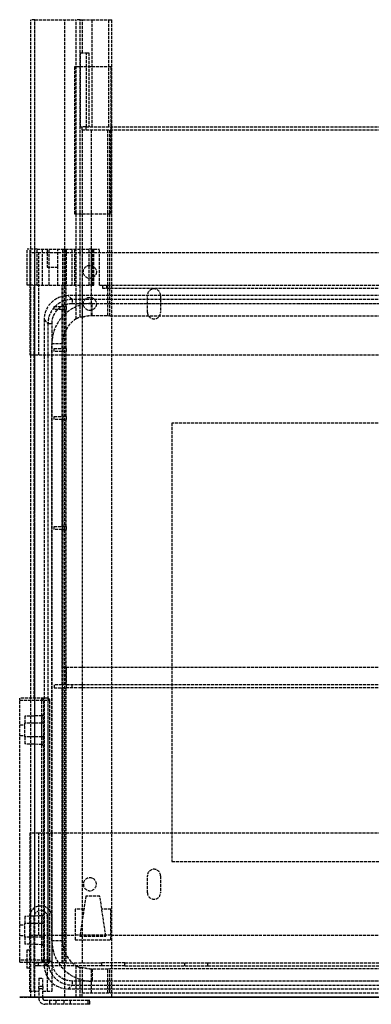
# Model space of a CAD drawing. Header units: millimetres. Extents: x -259 to 259, y -4 to 488.
# Tile 1 of 4: x -259 to -84, y -4 to 488. Entities that reach past the tile are written whole.
import ezdxf

# ---------------------------------------------------------------- set-up
doc = ezdxf.new("R2010")
doc.units = ezdxf.units.MM
doc.header["$LTSCALE"] = 10
doc.linetypes.add('ALLCAD_Strich', pattern=[0.2, 0.15, -0.05])
doc.layers.add('BESCH_KONT_sich_schn_ansi_2d', color=40, linetype='Continuous')
doc.layers.add('BESCH_KONT_sich_schn_grun_2d', color=10, linetype='Continuous')

msp = doc.modelspace()

# ---------------------------------------------------------------- linework, layer by layer
at = {"layer": 'BESCH_KONT_sich_schn_ansi_2d', "linetype": 'ALLCAD_Strich'}
for p, q in [((-259, 0, 462.35), (-256.5, 0, 462.35)), ((-259, 0, 467.65), (-256.5, 0, 467.65)), ((-259, 0, 442.65), (-251.75, 0, 442.65)), ((-259, 0, 442.65), (-259, 0, 443.65)), ((-245, 0, 487.35), (-259, 0, 487.35)), ((-259, 0, 486.35), (-259, 0, 487.35)), ((-251.75, 0, 443.65), (-259, 0, 443.65)), ((-259, 0, 443.65), (-259, 0, 486.35)), ((-259, 0, 486.35), (-245, 0, 486.35)), ((-256.5, 0, 461.6), (-256.5, 0, 458.1)), ((-256.5, 0, 461.6), (-256.5, 0, 468.4)), ((-247.97, 0, 461.6), (-256.5, 0, 461.6)), ((-247.97, 0, 472.2), (-256.5, 0, 471.9)), ((-256.5, 0, 471.9), (-256.5, 0, 468.4)), ((-247.97, 0, 468.4), (-256.5, 0, 468.4)), ((-247.97, 0, 457.8), (-256.5, 0, 458.1)), ((-254.2, 0, 153.9), (-255.4, 0, 153.9)), ((-254.2, 0, 144.9), (-255.4, 0, 144.9)), ((-255.4, 0, 153.9), (-255.4, 0, 144.9)), ((-251.9, 0, 112.5), (-254.2, 0, 112.5)), ((-254.2, 0, 112.5), (-254.2, 0, 178.4)), ((-254.2, 0, 178.4), (-249.5, 0, 178.4)), ((-254, 0, 4.5), (-254, 0, 36)), ((-254, 0, 36), (-251.5, 0, 36)), ((-247.71, 0, 475.8), (-253.76, 0, 480.03)), ((-251.5, 0, 50.2), (-253.4, 0, 50.2)), ((-253.4, 0, 50.2), (-253.4, 0, 66.7)), ((-245.1, 0, 112.5), (-251.9, 0, 112.5)), ((-251.9, 0, 68.64), (-251.9, 0, 112.5)), ((-251.75, 0, 442.65), (-248, 0, 442.65)), ((-248, 0, 443.65), (-251.75, 0, 443.65)), ((-251.75, 0, 478.8), (-251.75, 0, 480.3)), ((-251.69, 0, 478.8), (-251.75, 0, 478.8)), ((-251.75, 0, 480.3), (-249.75, 0, 480.3)), ((-251.75, 0, 436.9), (-251.75, 0, 478.3)), ((-237.75, 0, 478.8), (-251.69, 0, 478.8)), ((-251.5, 0, 4.5), (-251.5, 0, 14)), ((-244.01, 0, 14), (-251.5, 0, 14)), ((-251.5, 0, 14), (-251.5, 0, 50.2)), ((-251.4, 0, 68.7), (-249.5, 0, 68.7)), ((-250.27, 0, 486.07), (-244.33, 0, 483.3)), ((-218.06, 0, 480.3), (-249.75, 0, 480.3)), ((-249.5, 0, 178.4), (-247.5, 0, 178.4)), ((-247.5, 0, 347.02), (-249.5, 0, 347.02)), ((-249.5, 0, 68.7), (-247.5, 0, 68.7)), ((249.5, 0), (-249.5, 0)), ((-249.5, 0, 2.5), (-231.4, 0, 2.5)), ((-249.5, 0, 348), (-249.5, 0, 67)), ((-246.5, 0, 67), (-249.5, 0, 67)), ((-249.5, 0, 348), (-246.5, 0, 348)), ((-247, 0, 473.85), (-248, 0, 474.85)), ((-247, 0, 443.65), (-248, 0, 443.65)), ((-248, 0, 443.65), (-248, 0, 442.65)), ((-245, 0, 474.85), (-248, 0, 474.85)), ((-248, 0, 474.85), (-248, 0, 443.65)), ((-247.97, 0, 461.6), (-247.97, 0, 457.8)), ((-247.97, 0, 461.6), (-247.97, 0, 468.4)), ((-247, 0, 461.6), (-247.97, 0, 461.6)), ((-247.97, 0, 472.2), (-247.97, 0, 468.4)), ((-247, 0, 468.4), (-247.97, 0, 468.4)), ((-239.95, 0, 475.8), (-247.71, 0, 475.8)), ((-247.5, 0, 178.4), (-243.12, 0, 178.4)), ((-247.5, 0, 67), (-247.5, 0, 348)), ((-247.5, 0, 68.7), (-230.84, 0, 68.7)), ((-247, 0, 473.85), (-245, 0, 473.85)), ((-247, 0, 443.65), (-247, 0, 473.85)), ((-234.81, 0, 374.17), (-246.8, 0, 374.17)), ((-244.89, 0, 428.97), (-246.8, 0, 374.17)), ((-246.5, 0, 67), (-225, 0, 67)), ((-246.5, 0, 67), (-246.5, 0, 348)), ((-225, 0, 348), (-246.5, 0, 348)), ((-245.75, 0, 430.9), (104.72, 0, 430.9)), ((-245.25, 0, 475.8), (-239.95, 0, 465.8)), ((-242.8, 0, 112.5), (-245.1, 0, 112.5)), ((-245.1, 0, 68.7), (-245.1, 0, 112.5)), ((-245, 0, 474.85), (-245, 0, 473.85)), ((-244, 0, 474.85), (-245, 0, 474.85)), ((-245, 0, 478.8), (-245, 0, 474.85)), ((-245, 0, 487.35), (-245, 0, 486.35)), ((-245, 0, 486.35), (-244, 0, 486.35)), ((-245, 0, 486.35), (-245, 0, 480.3)), ((-244.33, 0, 483.3), (-244, 0, 483.3)), ((-244.01, 0, 14), (-244.01, 0, 14.01)), ((-244.01, 0, 14.01), (-244.01, 0, 14.01)), ((-244.01, 0, 14), (-244.01, 0, 14)), ((-244.01, 0, 14.01), (-244.01, 0, 14.01)), ((-244.01, 0, 14.01), (-244.01, 0, 14)), ((-244.01, 0, 14), (-244.01, 0, 14)), ((-244.01, 0, 14.01), (-244.01, 0, 14)), ((-243.99, 0, 14), (-244.01, 0, 14)), ((-244, 0, 474.85), (-244, 0, 478.8)), ((-244, 0, 14), (-244, 0, 14.01)), ((-244, 0, 14), (-244, 0, 14.01)), ((-244, 0, 14.01), (-244, 0, 14.01)), ((-244, 0, 14), (-244, 0, 14.01)), ((-244, 0, 14), (-244, 0, 14)), ((-244, 0, 14), (-244, 0, 14)), ((-244, 0, 14), (-244, 0, 14)), ((-244, 0, 14), (-244, 0, 14.01)), ((-244, 0, 14), (-244, 0, 14)), ((-244, 0, 14.01), (-244, 0, 14.01)), ((-244, 0, 14.01), (-244, 0, 14)), ((-244, 0, 14.01), (-244, 0, 14.01)), ((-244, 0, 480.3), (-244, 0, 486.35)), ((-244, 0, 483.3), (-237.46, 0, 483.3)), ((-243.99, 0, 14.01), (-243.99, 0, 14.01)), ((-243.99, 0, 14), (-243.99, 0, 14)), ((-243.99, 0, 14.01), (-243.99, 0, 14.01)), ((-243.99, 0, 14.01), (-243.99, 0, 14)), ((-243.99, 0, 14), (-243.99, 0, 14)), ((-243.99, 0, 14), (-243.99, 0, 14.01)), ((-243.99, 0, 14.01), (-243.99, 0, 14)), ((-236.5, 0, 14), (-243.99, 0, 14)), ((-243.12, 0, 178.4), (-242.8, 0, 178.4)), ((-242.5, 0, 348), (-242.95, 0, 374.17)), ((-242.89, 0, 430.9), (-232.89, 0, 430.9)), ((-242.8, 0, 112.5), (-242.8, 0, 173.35)), ((-242.8, 0, 173.35), (-242.8, 0, 178.4)), ((-242.34, 0, 338.91), (-242.5, 0, 348)), ((-242.24, 0, 333.05), (-242.34, 0, 338.91)), ((-241.23, 0, 275.19), (-242.24, 0, 333.05)), ((-241.75, 0, 480.3), (-241.75, 0, 478.8)), ((-241.75, 0, 478.8), (-241.75, 0, 438.4)), ((-241.11, 0, 268.8), (-241.23, 0, 275.19)), ((-239.55, 0, 179.2), (-241.11, 0, 268.8)), ((-241, 0, 83.2), (-237, 0, 83.2)), ((-237, 0, 76.8), (-241, 0, 76.8)), ((-237, 0, 172.8), (-241, 0, 172.8)), ((-241, 0, 179.2), (-237, 0, 179.2)), ((-241, 0, 275.2), (-237, 0, 275.2)), ((-237, 0, 268.8), (-241, 0, 268.8)), ((-237, 0, 332.8), (-241, 0, 332.8)), ((-241, 0, 339.2), (-237, 0, 339.2)), ((-237.25, 0, 443.6), (-239.95, 0, 443.6)), ((-239.95, 0, 443.6), (-239.95, 0, 475.8)), ((-239.44, 0, 172.8), (-239.55, 0, 179.2)), ((-237.88, 0, 83.2), (-239.44, 0, 172.8)), ((-237.76, 0, 76.8), (-237.88, 0, 83.2)), ((-237.62, 0, 68.7), (-237.76, 0, 76.8)), ((-235.75, 0, 446.3), (-237.25, 0, 446.3)), ((-237.25, 0, 440.4), (-237.25, 0, 478.3)), ((-213.1, 0, 17.8), (-236.5, 0, 17.8)), ((-236.5, 0, 17.8), (-236.5, 0, 14)), ((-236.09, 0, 483.54), (-224.4, 0, 487.8)), ((235.81, 0, 478.8), (-235.81, 0, 478.8)), ((-232.75, 0, 443.6), (-235.75, 0, 443.6)), ((-235.75, 0, 478.3), (-235.75, 0, 440.4)), ((-232.87, 0, 432.4), (-235.75, 0, 432.4)), ((-234.81, 0, 374.17), (87.61, 0, 374.17)), ((-234.81, 0, 374.17), (-232.89, 0, 428.97)), ((85.69, 0, 430.9), (-232.89, 0, 430.9)), ((-232.89, 0, 428.97), (85.69, 0, 428.97)), ((-232.89, 0, 430.9), (-232.89, 0, 428.97)), ((-232.75, 0, 478.03), (-232.75, 0, 443.6)), ((-229, 0, 8.8), (-231.6, 0, 8.8)), ((-231.6, 0, 17.8), (-231.6, 0, 8.8)), ((-230.37, 0, 480.3), (-231.43, 0, 479.91)), ((-231.4, 0, 2.5), (-226.98, 0, 2.5)), ((-231.4, 0, 4.5), (-213.6, 0, 4.5)), ((-213.6, 0, 1), (-231.4, 0, 1)), ((-231.4, 0, 4.5), (-231.4, 0, 1)), ((-222.69, 0, 483.1), (-230.37, 0, 480.3)), ((-216, 0, 8.8), (-229, 0, 8.8)), ((-229, 0, 13.5), (-229, 0, 4.5)), ((-229, 0, 13.5), (-216, 0, 13.5)), ((-228.84, 0, 66.77), (-227.86, 0, 40.4)), ((-228.61, 0, 60.7), (-228, 0, 60.7)), ((-228, 0, 91.4), (-228, 0, 44.26)), ((-225.61, 0, 60.7), (-228, 0, 60.7)), ((-227.86, 0, 40.4), (-227.6, 0, 33.5)), ((227.86, 0, 40.4), (-227.86, 0, 40.4)), ((227.75, 0, 432.4), (-227.75, 0, 432.4)), ((-227.25, 0), (-227.25, 0, 2.5)), ((-226.98, 0, 4.5), (-226.98, 0, 2.5)), ((-226.98, 0, 2.5), (-226, 0, 2.5)), ((-226, 0, 2.5), (-219, 0, 2.5)), ((-226, 0, 13.5), (-226, 0, 2.5)), ((-226, 0, 93.4), (90.85, 0, 93.4)), ((-224.48, 0, 30.37), (-225.61, 0, 60.7)), ((-224, 0, 68), (-224, 0, 347)), ((-223.26, 0, 28.34), (-215.06, 0, 26.6)), ((-223.12, 0, 487.2), (-222.09, 0, 484.38)), ((-214.46, 0, 28.01), (-222.92, 0, 29.8)), ((-222.8, 0, 28.24), (-222.8, 0, 40.4)), ((-222.8, 0, 40.4), (-222.8, 0, 374.17)), ((-220.75, 0), (-220.75, 0, 2.5)), ((-219.25, 0, 430.9), (-219.25, 0, 432.4)), ((-219, 0, 13.5), (-219, 0, 2.5)), ((-219, 0, 2.5), (-218.03, 0, 2.5)), ((218.06, 0, 480.3), (-218.06, 0, 480.3)), ((-218.03, 0, 2.5), (-213.6, 0, 2.5)), ((-218.03, 0, 2.5), (-218.03, 0, 4.5)), ((-217.75, 0, 430.9), (-217.75, 0, 413)), ((-217.75, 0, 430.9), (-217.75, 0, 430.9)), ((-216, 0, 4.5), (-216, 0, 13.5)), ((-213.4, 0, 8.8), (-216, 0, 8.8)), ((-215.75, 0, 411), (98.31, 0, 411)), ((-215.06, 0, 26.6), (-214, 0, 21.6)), ((-213.1, 0, 21.6), (-214.46, 0, 28.01)), ((214, 0, 21.6), (-214, 0, 21.6)), ((-213.6, 0, 4.5), (-213.6, 0, 1)), ((-213.6, 0, 2.5), (213.6, 0, 2.5)), ((-213.4, 0, 17.8), (-213.4, 0, 8.8)), ((-213.1, 0, 20.3), (-213.1, 0, 21.6)), ((-213.1, 0, 20.3), (213.1, 0, 20.3)), ((-213.1, 0, 20.3), (-213.1, 0, 17.8)), ((-206.58, 0, 476.68), (-176.64, 0, 455.72)), ((-195.25, 0), (-195.25, 0, 2.5)), ((-188.75, 0), (-188.75, 0, 2.5)), ((-183.11, 0, 430.9), (-183.11, 0, 430.9)), ((-165.17, 0, 452.1), (165.17, 0, 452.1))]:
    msp.add_line(p, q, dxfattribs=at)
at = {"layer": 'BESCH_KONT_sich_schn_ansi_2d', "linetype": 'ALLCAD_Strich', "extrusion": (0, 1, 0)}
for centre, radius, start, end in [((251.75, 482.9), 3.5, 305, 115), ((249.5, 4.5), 4.5, 270, 360), ((251.4, 66.7), 2, 0, 90), ((245.75, 436.9), 6, 270, 360), ((249.75, 478.3), 2, 0, 90), ((248, 443.65), 1, 180, 270), ((248, 473.2), 1, 180, 268), ((245, 474.85), 1, 180, 270), ((245, 486.35), 1, 90, 180), ((241, 80), 3.2, 270, 90), ((241, 176), 3.2, 270, 90), ((241, 272), 3.2, 270, 90), ((241, 336), 3.2, 270, 90), ((244.01, 14), 0.00271, 270, 0), ((244.01, 14.01), 0.00271, 0, 90), ((244.01, 14), 0.00116, 180, 270), ((244.01, 14.01), 0.00116, 90, 180), ((243.99, 14), 0.00271, 270, 0), ((243.99, 14.01), 0.00271, 0, 90), ((244, 14.01), 0.00093, 180, 270), ((244, 14.01), 0.00093, 90, 180), ((243.99, 14), 0.00116, 180, 270), ((243.99, 14.01), 0.00116, 90, 180), ((235.75, 438.4), 6, 270, 360), ((237.75, 478.3), 2, 90, 180), ((227.75, 440.4), 9.5, 270, 0), ((237, 80), 3.2, 90, 270), ((237, 176), 3.2, 90, 270), ((237, 272), 3.2, 90, 270), ((237, 336), 3.2, 90, 270), ((230.84, 66.7), 2, 90, 171.3731), ((230.84, 66.7), 2, 171.3731, 177.8701), ((225, 347), 1, 90, 180), ((225, 68), 1, 180, 270), ((221.68, 35.67), 6, 282, 297.8701), ((224.06, 486.86), 1, 70, 160), ((223.03, 484.04), 1, 160, 250), ((218.06, 460.3), 20, 90, 125)]:
    msp.add_arc(centre, radius, start, end, dxfattribs=at)
at = {"layer": 'BESCH_KONT_sich_schn_ansi_2d', "linetype": 'ALLCAD_Strich', "extrusion": (0, -1, 0)}
for centre, radius, start, end in [((-249.5, 4.5), 2, 180, 270), ((-248, 456.8), 1, 0, 88), ((-242.89, 428.9), 2, 90, 178), ((-244.01, 14.01), 0.00116, 90, 180), ((-244.01, 14), 0.00116, 180, 270), ((-244.01, 14.01), 0.00271, 0, 90), ((-244.01, 14), 0.00271, 270, 0), ((-244, 14.01), 0.00217, 0, 90), ((-244, 14), 0.00217, 270, 360), ((-243.99, 14.01), 0.00116, 90, 180), ((-243.99, 14), 0.00116, 180, 270), ((-243.99, 14.01), 0.00271, 0, 90), ((-243.99, 14), 0.00271, 270, 0), ((-237.75, 478.3), 0.5, 0, 90), ((-237.46, 487.3), 4, 270, 290), ((-227.75, 440.4), 8, 180, 270), ((-230.75, 478.03), 2, 110, 180), ((-226, 91.4), 2, 90, 180), ((-221.68, 35.67), 6, 182.1299, 242.1299), ((-222.12, 33.7), 5.48, 182.1299, 258), ((-215.75, 413), 2, 180, 270), ((-165.17, 472.1), 20, 235, 270)]:
    msp.add_arc(centre, radius, start, end, dxfattribs=at)
at = {"layer": 'BESCH_KONT_sich_schn_ansi_2d', "linetype": 'ALLCAD_Strich', "extrusion": (0, 1, 0)}
msp.add_ellipse((-232.88, 0, 428.9), major_axis=(12, 0, -0.07), ratio=0.005808, start_param=-3.141424, end_param=-1.571845, dxfattribs=at)
at = {"layer": 'BESCH_KONT_sich_schn_grun_2d', "linetype": 'ALLCAD_Strich'}
for p, q in [((-253.4, 373.82), (-253.4, 488.5)), ((-251.4, 488.5), (-253.4, 488.5)), ((-251.5, 0), (-251.5, 488.5)), ((-251.4, 373.82), (-251.4, 488.5)), ((-251.4, 488.5), (-230.84, 488.5)), ((-236.5, 0), (-236.5, 488.5)), ((-228.84, 488.5), (-230.84, 488.5)), ((-230.84, 373.82), (-230.84, 488.5)), ((-228.84, 488.5), (-227.67, 488.5)), ((-228.84, 373.82), (-228.84, 488.5)), ((-227.67, 488.5), (-222.92, 488.5)), ((-227.67, 472), (-227.67, 488.5)), ((-222.92, 435), (-222.92, 488.5)), ((-222.92, 488.5), (-214.46, 488.5)), ((-214.46, 435), (-214.46, 488.5)), ((-214.46, 488.5), (-213.1, 488.5)), ((-213.1, 435), (-213.1, 488.5)), ((-228.61, 472), (-225.61, 472)), ((-228.61, 435), (-228.61, 472)), ((-225.61, 435), (-225.61, 472)), ((-225.61, 472), (-224.48, 472)), ((-224.48, 472), (-224.48, 435)), ((-213.4, 465), (-231.6, 465)), ((-231.6, 465), (-231.6, 391.5)), ((-213.4, 391.5), (-213.4, 465)), ((-228.61, 435), (-228, 435)), ((-228, 435), (-228, 433.5)), ((-226, 435), (-228, 435)), ((-228, 433.5), (-226, 433.5)), ((-227.6, 373.82), (-227.6, 433.5)), ((-226, 435), (-226, 433.5)), ((-226, 435), (226, 435)), ((-226, 433.5), (226, 433.5)), ((-223.26, 373.82), (-223.26, 433.5)), ((-215.06, 355.82), (-215.06, 433.5)), ((-214, 355.82), (-214, 433.5)), ((-213.1, 0), (-213.1, 435)), ((-231.6, 391.5), (-213.4, 391.5)), ((-255.25, 355.82), (-255.25, 373.82)), ((-250.27, 373.82), (-255.25, 373.82)), ((-254, 372), (-254, 355.82)), ((-251.5, 372), (-254, 372)), ((-253.76, 355.82), (-253.76, 373.82)), ((-253.4, 355.82), (-253.4, 373.82)), ((-249.5, 372), (-251.5, 372)), ((-251.4, 41.67), (-251.4, 373.82)), ((-250.27, 355.82), (-250.27, 373.82)), ((-250.27, 373.82), (-244.33, 373.82)), ((249.5, 372), (-249.5, 372)), ((-249.5, 321), (-249.5, 372)), ((-247.71, 355.82), (-247.71, 373.82)), ((-245.25, 373.82), (-245.25, 364.82)), ((-244.33, 355.82), (-244.33, 373.82)), ((-244.33, 373.82), (-237.46, 373.82)), ((-239.95, 364.82), (-239.95, 373.82)), ((-237.46, 355.82), (-237.46, 373.82)), ((-237.46, 373.82), (-236.09, 373.82)), ((-237.25, 355.82), (-237.25, 373.82)), ((-236.09, 355.82), (-236.09, 373.82)), ((-236.09, 373.82), (-224.4, 373.82)), ((-235.75, 373.82), (-235.75, 355.82)), ((-232.75, 355.82), (-232.75, 373.82)), ((-231.43, 355.82), (-231.43, 373.82)), ((-230.84, 339.05), (-230.84, 373.82)), ((-228.84, 340.1), (-228.84, 373.82)), ((-227.75, 355.82), (-227.75, 373.82)), ((-227.6, 339.97), (-227.6, 373.82)), ((-224.4, 355.82), (-224.4, 373.82)), ((-223.12, 373.82), (-224.4, 373.82)), ((-223.26, 340.71), (-223.26, 373.82)), ((-223.12, 355.82), (-223.12, 373.82)), ((-223.12, 373.82), (-222.09, 373.82)), ((-222.69, 355.82), (-222.69, 373.82)), ((-222.09, 355.82), (-222.09, 373.82)), ((-222.03, 373.82), (-222.09, 373.82)), ((-222.03, 355.82), (-222.03, 373.82)), ((-222.03, 373.82), (-219.25, 373.82)), ((-219.25, 355.82), (-219.25, 373.82)), ((-245.25, 364.82), (-239.95, 364.82)), ((-239.95, 355.82), (-239.95, 364.82)), ((-250.27, 355.82), (-255.25, 355.82)), ((-254, 355.82), (-254, 321)), ((-253.4, 149.4), (-253.4, 355.82)), ((-251.75, 149.4), (-251.75, 355.82)), ((-250.27, 355.82), (-244.33, 355.82)), ((-244.33, 355.82), (-237.46, 355.82)), ((-237.75, 345.22), (-237.75, 355.82)), ((-237.46, 355.82), (-236.09, 355.82)), ((-237.25, 345.22), (-237.25, 355.82)), ((-236.09, 355.82), (-224.4, 355.82)), ((-235.75, 345.22), (-235.75, 355.82)), ((-227.75, 164.72), (-227.75, 355.82)), ((-223.12, 355.82), (-224.4, 355.82)), ((-223.12, 355.82), (-222.09, 355.82)), ((-222.03, 355.82), (-222.09, 355.82)), ((-219.25, 355.82), (219.25, 355.82)), ((-217.75, 355.82), (-217.75, 354.32)), ((-217.75, 354.32), (217.75, 354.32)), ((-215.75, 355.82), (-215.75, 354.32)), ((-215.06, 340.69), (-215.06, 355.82)), ((-214, 340.6), (-214, 355.82)), ((87.61, 350.6), (-234.81, 350.6)), ((-232.89, 348.69), (-234.81, 350.6)), ((-195.25, 342.25), (-195.25, 350.75)), ((-188.75, 350.75), (-188.75, 342.25)), ((-241.75, 345.22), (-237.75, 345.22)), ((-241.75, 343.72), (-241.75, 345.22)), ((-235.75, 345.22), (-237.75, 345.22)), ((-237.25, 343.72), (-237.25, 345.22)), ((-235.75, 345.22), (-235.75, 343.72)), ((85.69, 348.69), (-232.89, 348.69)), ((-232.89, 348.69), (-232.89, 346.69)), ((-232.89, 346.69), (85.69, 346.69)), ((-222.8, 340.72), (-222.8, 346.75)), ((-222.8, 346.75), (75.6, 346.75)), ((-237.75, 343.72), (-241.75, 343.72)), ((-237.75, 343.72), (-235.75, 343.72)), ((-237.75, 324.22), (-237.75, 343.72)), ((-237.25, 324.22), (-237.25, 343.72)), ((-235.75, 324.22), (-235.75, 343.72)), ((-222.8, 340.72), (-215.06, 340.69)), ((-215.06, 340.69), (-214, 340.6)), ((-214, 340.6), (75.6, 340.6)), ((-246.8, 338.61), (-246.8, 16.19)), ((-246.8, 338.61), (-244.89, 336.69)), ((-244.89, 336.69), (-244.89, 18.11)), ((-244.89, 336.69), (-242.89, 336.69)), ((-242.89, 18.11), (-242.89, 336.69)), ((-237.62, 326.6), (-242.95, 326.6)), ((-242.95, 28.2), (-242.95, 326.6)), ((-237.62, 28.2), (-237.62, 326.6)), ((-254, 321), (-253.4, 321)), ((-253.4, 321), (-251.5, 321)), ((-251.5, 321), (-249.5, 321)), ((-249.5, 321), (249.5, 321)), ((-241.75, 324.22), (-237.75, 324.22)), ((-241.75, 322.72), (-241.75, 324.22)), ((-237.75, 322.72), (-241.75, 322.72)), ((-235.75, 324.22), (-237.75, 324.22)), ((-237.75, 322.72), (-235.75, 322.72)), ((-237.75, 290.22), (-237.75, 322.72)), ((-237.25, 322.72), (-237.25, 324.22)), ((-237.25, 290.22), (-237.25, 322.72)), ((-235.75, 324.22), (-235.75, 322.72)), ((-235.75, 290.22), (-235.75, 322.72)), ((-241.75, 290.22), (-237.75, 290.22)), ((-241.75, 288.72), (-241.75, 290.22)), ((-237.75, 288.72), (-241.75, 288.72)), ((-235.75, 290.22), (-237.75, 290.22)), ((-237.75, 288.72), (-235.75, 288.72)), ((-237.75, 235.22), (-237.75, 288.72)), ((-237.25, 288.72), (-237.25, 290.22)), ((-237.25, 235.22), (-237.25, 288.72)), ((-235.75, 290.22), (-235.75, 288.72)), ((-235.75, 235.22), (-235.75, 288.72)), ((-183.11, 286.91), (-183.11, 67.89)), ((35.91, 286.91), (-183.11, 286.91)), ((-241.75, 235.22), (-237.75, 235.22)), ((-241.75, 233.72), (-241.75, 235.22)), ((-237.75, 233.72), (-241.75, 233.72)), ((-235.75, 235.22), (-237.75, 235.22)), ((-237.75, 233.72), (-235.75, 233.72)), ((-237.75, 164.72), (-237.75, 233.72)), ((-237.25, 233.72), (-237.25, 235.22)), ((-237.25, 156.22), (-237.25, 233.72)), ((-235.75, 235.22), (-235.75, 233.72)), ((-235.75, 164.72), (-235.75, 233.72)), ((-237.75, 156.22), (-237.75, 164.72)), ((237.75, 164.72), (-237.75, 164.72)), ((-235.81, 164.72), (-235.81, 156.22)), ((-235.75, 156.22), (-235.75, 164.72)), ((-227.75, 156.22), (-227.75, 164.72)), ((-241.75, 156.22), (-241.75, 154.72)), ((-237.75, 156.22), (-241.75, 156.22)), ((-241.75, 154.72), (-237.75, 154.72)), ((-237.75, 156.22), (-237.25, 156.22)), ((-237.75, 17.22), (-237.75, 154.72)), ((237.75, 154.72), (-237.75, 154.72)), ((-235.81, 156.22), (-237.25, 156.22)), ((-237.25, 17.22), (-237.25, 154.72)), ((235.81, 156.22), (-235.81, 156.22)), ((-235.75, 156.22), (-235.75, 154.72)), ((-235.75, 17.22), (-235.75, 154.72)), ((-232.87, 154.72), (-232.87, 156.22)), ((-227.75, 154.72), (-227.75, 156.22)), ((-227.75, 17.22), (-227.75, 154.72)), ((-245, 149.4), (-259, 149.4)), ((-259, 148.4), (-259, 149.4)), ((-259, 18.6), (-259, 148.4)), ((-259, 148.4), (-245, 148.4)), ((-253.4, 3), (-253.4, 149.4)), ((-248, 18.6), (-248, 149.4)), ((-247, 18.6), (-247, 148.4)), ((-245, 149.4), (-245, 148.4)), ((-245, 148.4), (-245, 18.6)), ((-245, 148.4), (-244, 148.4)), ((-244, 18.6), (-244, 148.4)), ((-247.97, 140.7), (-256.5, 140.4)), ((-256.5, 140.4), (-256.5, 136.9)), ((-247.97, 140.7), (-247.97, 136.9)), ((-259, 136.15), (-256.5, 136.15)), ((-256.5, 130.1), (-256.5, 136.9)), ((-247.97, 136.9), (-256.5, 136.9)), ((-247.97, 130.1), (-247.97, 136.9)), ((-247, 136.9), (-247.97, 136.9)), ((-259, 130.85), (-256.5, 130.85)), ((-256.5, 130.1), (-256.5, 126.6)), ((-247.97, 130.1), (-256.5, 130.1)), ((-247.97, 130.1), (-247.97, 126.3)), ((-247, 130.1), (-247.97, 130.1)), ((-247.97, 126.3), (-256.5, 126.6)), ((-254, 82), (-254, 31)), ((-251.5, 82), (-254, 82)), ((-249.5, 82), (-251.5, 82)), ((-249.5, 31), (-249.5, 82)), ((249.5, 82), (-249.5, 82)), ((-183.11, 67.89), (35.91, 67.89)), ((-195.25, 52.25), (-195.25, 60.75)), ((-188.75, 60.75), (-188.75, 52.25)), ((-226, 50.5), (-229, 30.5)), ((-219, 50.5), (-226, 50.5)), ((-216, 30.5), (-219, 50.5)), ((-247.97, 40.7), (-256.5, 40.4)), ((-256.5, 40.4), (-256.5, 36.9)), ((-254.2, 39.9), (-254.2, 17.6)), ((-251.9, 39.9), (-251.9, 3)), ((-247.97, 40.7), (-247.97, 36.9)), ((-245.1, 3), (-245.1, 39.9)), ((-242.8, 7.25), (-242.8, 39.9)), ((-231.4, 44), (-231.4, 28.8)), ((-226.98, 44), (-231.4, 44)), ((-213.6, 44), (-218.03, 44)), ((-213.6, 28.8), (-213.6, 44)), ((-259, 36.15), (-256.5, 36.15)), ((-256.5, 30.1), (-256.5, 36.9)), ((-247.97, 36.9), (-256.5, 36.9)), ((-247.97, 30.1), (-247.97, 36.9)), ((-247, 36.9), (-247.97, 36.9)), ((-259, 30.85), (-256.5, 30.85)), ((-247.97, 30.1), (-256.5, 30.1)), ((-256.5, 30.1), (-256.5, 26.6)), ((-254, 31), (-251.5, 31)), ((-251.5, 31), (-249.5, 31)), ((-249.5, 31), (-231.4, 31)), ((-247.97, 30.1), (-247.97, 26.3)), ((-247, 30.1), (-247.97, 30.1)), ((-213.6, 31), (-231.4, 31)), ((-229, 30.5), (-216, 30.5)), ((-213.6, 31), (213.6, 31)), ((-247.97, 26.3), (-256.5, 26.6)), ((-237.62, 28.2), (-242.95, 28.2)), ((-231.4, 28.8), (-213.6, 28.8)), ((-254.2, 23.5), (-255.4, 23.5)), ((-255.4, 23.5), (-255.4, 19)), ((-245, 18.6), (-259, 18.6)), ((-259, 17.6), (-259, 18.6)), ((-259, 17.6), (-245, 17.6)), ((-255.4, 19), (-255.4, 17.6)), ((-255.4, 17.6), (-255.4, 14.5)), ((-254.2, 17.6), (-254.2, 3)), ((-251.75, 17.22), (-251.75, 17.6)), ((-251.75, 15.72), (-251.75, 17.22)), ((-251.75, 17.22), (-249.75, 17.22)), ((-249.75, 15.72), (-251.75, 15.72)), ((-237.75, 17.22), (-249.75, 17.22)), ((-249.75, 17.22), (-249.75, 15.72)), ((-218.06, 15.72), (-249.75, 15.72)), ((-248, 18.6), (-248, 17.6)), ((-244.89, 18.11), (-246.8, 16.19)), ((-245.75, 15.72), (-245.75, 17.22)), ((-245, 18.6), (-245, 17.6)), ((-244, 18.6), (-245, 18.6)), ((-244.89, 18.11), (-242.89, 18.11)), ((-237.75, 17.22), (-218.06, 17.22)), ((-230.84, 4.2), (-230.84, 15.75)), ((-227.6, 4.2), (-227.6, 14.83)), ((-206.58, 17.22), (-218.06, 17.22)), ((-218.06, 15.72), (-218.06, 17.22)), ((-206.58, 15.72), (-218.06, 15.72)), ((-206.58, 15.72), (-206.58, 17.22)), ((-206.58, 17.22), (-176.64, 17.22)), ((-206.58, 15.72), (-176.64, 15.72)), ((-176.64, 15.72), (-176.64, 17.22)), ((-176.64, 17.22), (-165.17, 17.22)), ((-176.64, 15.72), (-165.17, 15.72)), ((-165.17, 15.72), (-165.17, 17.22)), ((-165.17, 17.22), (165.17, 17.22)), ((-165.17, 15.72), (165.17, 15.72)), ((-254.2, 14.5), (-255.4, 14.5)), ((-228.84, 4.2), (-228.84, 14.7)), ((-223.26, 4.2), (-223.26, 14.09)), ((-215.06, 14.11), (-222.8, 14.08)), ((-222.8, 14.08), (-222.8, 8.05)), ((-214, 14.2), (-215.06, 14.11)), ((-215.06, 4.2), (-215.06, 14.11)), ((-214, 4.2), (-214, 14.2)), ((75.6, 14.2), (-214, 14.2)), ((-249.5, 9.5), (-247.5, 9.5)), ((-249.5, 9.5), (-249.5, 5.38)), ((-249.5, 4.38), (-249.5, 5.38)), ((-247.5, 5.38), (-249.5, 5.38)), ((-247.5, 5.38), (-247.5, 9.5)), ((-247.5, 5.38), (-247.5, 4.38)), ((-242.8, 3), (-242.8, 7.25)), ((-234.81, 4.2), (-232.89, 6.11)), ((85.69, 8.11), (-232.89, 8.11)), ((-232.89, 8.11), (-232.89, 6.11)), ((-232.89, 6.11), (85.69, 6.11)), ((75.6, 8.05), (-222.8, 8.05)), ((-254.2, 3), (-249.5, 3)), ((-253.4, 0), (-253.4, 3)), ((-251.4, 0), (-251.4, 3)), ((-249.5, 4.38), (-249.5, -0.5)), ((-249.5, 4.38), (-247.5, 4.38)), ((-247.5, -0.5), (-247.5, 4.38)), ((-247.5, 3), (-242.8, 3)), ((-234.81, 4.2), (87.61, 4.2)), ((-230.84, 0), (-230.84, 4.2)), ((-228.84, 0), (-228.84, 4.2)), ((-227.86, 0), (-227.86, 2.3)), ((-227.86, 2.3), (227.86, 2.3)), ((-227.6, 2.3), (-227.6, 4.2)), ((-223.26, 2.3), (-223.26, 4.2)), ((-215.06, 2.3), (-215.06, 4.2)), ((-214, 2.3), (-214, 4.2)), ((-251.4, 0), (-253.4, 0)), ((-251.4, 0), (-249.5, 0)), ((-247.5, 0), (-249.5, 0)), ((-247.5, 0), (-230.84, 0)), ((-246.5, -1.5), (-225, -1.5)), ((-225, -3.5), (-246.5, -3.5)), ((-244.2, -1.5), (-244.2, -3.5)), ((-244.01, 0), (-244.01, -0.01)), ((-244.01, 0), (-244.01, -0.01)), ((-244.01, 0), (-244.01, -0.01)), ((-244.01, 0), (-244.01, -0.01)), ((-244.01, 0), (-244.01, -0.01)), ((-244.01, 0), (-244.01, -0.01)), ((-244.01, 0), (-244.01, -0.01)), ((-244.01, -0.01), (-244.01, -0.01)), ((-244.01, -0.01), (-244.01, -0.01)), ((-244.01, -0.01), (-244, -0.01)), ((-244, 0), (-244, -0.01)), ((-244, 0), (-244, -0.01)), ((-244, 0), (-244, -0.01)), ((-244, -0.01), (-244, 0)), ((-244, 0), (-244, -0.01)), ((-244, 0), (-244, -0.01)), ((-244, 0), (-244, -0.01)), ((-244, 0), (-244, -0.01)), ((-244, 0), (-244, -0.01)), ((-243.99, -0.01), (-244, -0.01)), ((-244, -0.01), (-244, -0.01)), ((-244, -0.01), (-244, -0.01)), ((-243.99, 0), (-243.99, -0.01)), ((-243.99, 0), (-243.99, -0.01)), ((-243.99, 0), (-243.99, -0.01)), ((-243.99, 0), (-243.99, -0.01)), ((-243.99, 0), (-243.99, -0.01)), ((-243.99, 0), (-243.99, -0.01)), ((-243.99, 0), (-243.99, -0.01)), ((-243.99, -0.01), (-243.99, -0.01)), ((-243.99, -0.01), (-243.99, -0.01)), ((-241, -1.5), (-241, -3.5)), ((-237, -1.5), (-237, -3.5)), ((-233.8, -1.5), (-233.8, -3.5)), ((-228.84, 0), (-230.84, 0)), ((-228.84, 0), (-227.86, 0)), ((227.86, 0), (-227.86, 0)), ((-225, -1.5), (-225, -3.5)), ((-225, -1.5), (-224, -1.5)), ((-224, -3.5), (-225, -3.5)), ((-224, -3.5), (-224, -1.5))]:
    msp.add_line(p, q, dxfattribs=at)
for centre in [(-224, 362.5), (-224, 346.5)]:
    msp.add_circle(centre, 3.25, dxfattribs=at)
for centre, radius, start, end in [((-192, 350.75), 3.25, 0, 180), ((-222.8, 326.6), 20.15, 90, 180), ((-192, 342.25), 3.25, 180, 0), ((-222.8, 326.6), 14.82, 122.8314, 180), ((-248, 148.4), 1, 0, 90), ((-245, 148.4), 1, 0, 90), ((-248, 141.7), 1, 272, 360), ((-248, 125.3), 1, 0, 88), ((-192, 60.75), 3.25, 0, 180), ((-224, 56.5), 3.25, 0, 180), ((-224, 56.5), 3.25, 180, 0), ((-192, 52.25), 3.25, 180, 0), ((-248.5, 39.9), 5.7, 0, 180), ((-248.5, 39.9), 3.4, 0, 180), ((-248, 41.7), 1, 272, 0), ((-248, 25.3), 1, 0, 88), ((-222.8, 28.2), 20.15, 180, 270), ((-222.8, 28.2), 14.82, 180, 237.1686), ((-248, 18.6), 1, 270, 0), ((-245, 18.6), 1, 270, 0), ((-246.5, -0.5), 3, 180, 270), ((-246.5, -0.5), 1, 180, 270)]:
    msp.add_arc(centre, radius, start, end, dxfattribs=at)
for centre, major_axis, ratio, start_param, end_param in [((-234.79, 338.59), (-8.5, 8.5), 0.998783, -0.784789, 0.784789), ((-232.88, 336.68), (-8.49, 8.49), 0.999188, 0.04527, 0.784789), ((-232.88, 336.68), (-8.49, 8.49), 0.999188, -0.005353, 0.04527), ((-232.88, 336.68), (-8.49, 8.49), 0.999188, -0.784789, -0.005353), ((-234.79, 16.21), (-8.5, -8.5), 0.998783, -0.784789, -0.745499), ((-234.79, 16.21), (-8.5, -8.5), 0.998783, -0.745499, 0.784789), ((-232.88, 18.12), (-8.49, -8.49), 0.999188, -0.784789, -0.584744), ((-232.88, 18.12), (-8.49, -8.49), 0.999188, -0.584744, 0.784789)]:
    msp.add_ellipse(centre, major_axis=major_axis, ratio=ratio, start_param=start_param, end_param=end_param, dxfattribs=at)
at = {"layer": 'BESCH_KONT_sich_schn_grun_2d', "linetype": 'ALLCAD_Strich', "extrusion": (0, 0, -1)}
for centre, major_axis, ratio, start_param, end_param in [((-232.88, 336.68), (-7.08, 7.08), 0.998783, -0.005952, 0.236135), ((-232.88, 336.68), (-7.08, 7.08), 0.998783, 0.236135, 0.784789), ((-232.88, 336.68), (-7.08, 7.08), 0.998783, -0.784789, -0.005952), ((-230, 326.6), (-15.33, 0), 0.883014, 1.646443, 1.727724), ((-222.85, 326.6), (-14.12, 0), 0.999993, 1.54172, 1.574507), ((-232.88, 18.12), (-7.08, -7.08), 0.998783, 0.544052, 0.784789), ((-232.88, 18.12), (-7.08, -7.08), 0.998783, -0.784789, 0.544052), ((-230, 28.2), (-15.33, 0), 0.883014, -1.727724, -1.646443), ((-222.85, 28.2), (-14.12, 0), 0.999993, -1.574507, -1.54172)]:
    msp.add_ellipse(centre, major_axis=major_axis, ratio=ratio, start_param=start_param, end_param=end_param, dxfattribs=at)
at = {"layer": 'BESCH_KONT_sich_schn_grun_2d', "linetype": 'ALLCAD_Strich'}
for points, knots in [([(-230.84, 339.05), (-230.6, 339.2), (-230.35, 339.36), (-229.86, 339.63), (-229.62, 339.75), (-229.26, 339.93), (-229.1, 340), (-228.9, 340.08), (-228.85, 340.1), (-228.84, 340.1)], [1.0093015, 1.0093015, 1.0093015, 1.0093015, 1.0917582, 1.0917582, 1.1764692, 1.1764692, 1.2535778, 1.2535778, 1.3247026, 1.3247026, 1.3247026, 1.3247026]), ([(-227.6, 339.97), (-227.58, 339.97), (-227.43, 340.01), (-226.89, 340.16), (-226.47, 340.28), (-225.5, 340.48), (-224.89, 340.59), (-223.91, 340.68), (-223.59, 340.7), (-223.26, 340.71)], [1.6987157, 1.6987157, 1.6987157, 1.6987157, 1.8889051, 1.8889051, 2.0961509, 2.0961509, 2.3026442, 2.3026442, 2.3977906, 2.3977906, 2.3977906, 2.3977906]), ([(-228.84, 14.7), (-228.85, 14.7), (-228.9, 14.72), (-229.1, 14.8), (-229.26, 14.87), (-229.62, 15.05), (-229.86, 15.17), (-230.35, 15.44), (-230.6, 15.6), (-230.84, 15.75)], [0.0059839, 0.0059839, 0.0059839, 0.0059839, 0.0771087, 0.0771087, 0.1542173, 0.1542173, 0.2389283, 0.2389283, 0.321385, 0.321385, 0.321385, 0.321385]), ([(-223.26, 14.09), (-223.59, 14.1), (-223.91, 14.12), (-224.89, 14.21), (-225.5, 14.32), (-226.47, 14.52), (-226.89, 14.64), (-227.43, 14.79), (-227.58, 14.83), (-227.6, 14.83)], [0.9458092, 0.9458092, 0.9458092, 0.9458092, 1.0409556, 1.0409556, 1.2474489, 1.2474489, 1.4546947, 1.4546947, 1.6448841, 1.6448841, 1.6448841, 1.6448841])]:
    msp.add_open_spline(points, degree=3, knots=knots, dxfattribs=at)

doc.saveas('drawing.dxf')
